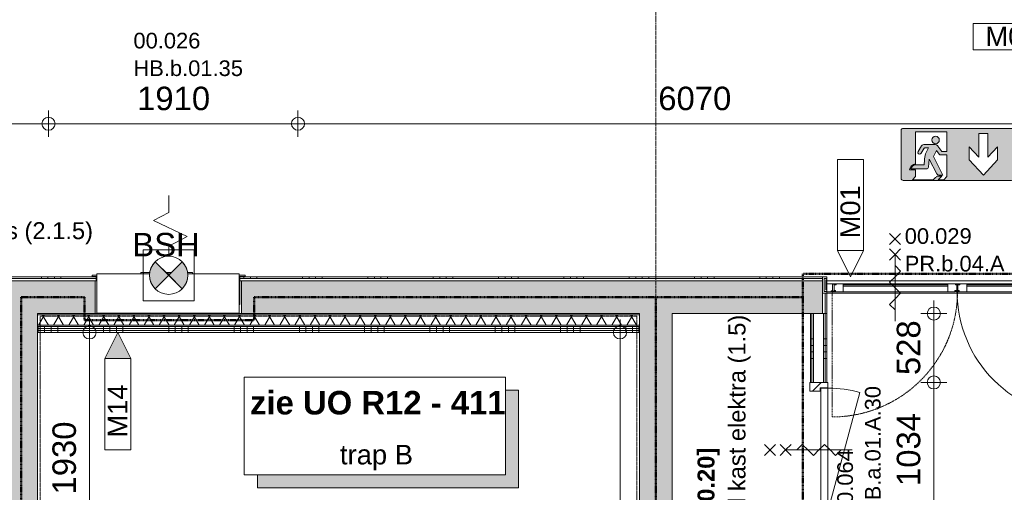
# Model space of a CAD drawing. Header units: millimetres. Extents: x 522 to 75900, y -25803 to 58941.
# Tile 98 of 134: x 35729 to 43267, y 42055 to 45678. Entities that reach past the tile are written whole.
import ezdxf

# ---------------------------------------------------------------- set-up
doc = ezdxf.new("R2010")
doc.units = ezdxf.units.MM
for name, pattern in [('BE_Brand', [10, 5, -2, 1, -2]), ('Dash', [6.35, 3.175, -3.175]), ('Dot', [4.7625, 0, -4.7625]), ('Grid Line', [22.225, 12.7, -3.175, 3.175, -3.175]), ('Overhead', [3.96875, 2.38125, -1.5875])]:
    doc.linetypes.add(name, pattern=pattern)
for name, color, linetype, lineweight in [('00_Algemeen', 7, 'Dot', 9), ('00_Algemeen-100', 7, 'Continuous', 9), ('22_Metselwerk', 7, 'Continuous', 9), ('30_Kozijnen-ramen-deuren', 7, 'Continuous', 9), ('32_Trappen en balustraden', 7, 'Continuous', 9), ('34_Beglazing', 7, 'Continuous', 18), ('42_Dekvloeren en vloersystemen', 7, 'Continuous', 9), ('57_Technische inrichting', 7, 'Continuous', 9)]:
    doc.layers.add(name, color=color, linetype=linetype, lineweight=lineweight)
doc.layers.add('51_Binnenriolering', color=7, linetype='Continuous', lineweight=18, true_color=0x7f7f7f)
doc.styles.add('Arial', font='arial.ttf', dxfattribs={"height": 180})
doc.styles.add('Arial_1', font='arial.ttf', dxfattribs={"height": 130})
doc.styles.add('Arial_3', font='arial.ttf', dxfattribs={"height": 150})
doc.styles.add('Arial_4', font='arial.ttf', dxfattribs={"height": 120})
doc.styles.add('Arial_B', font='arialbd.ttf', dxfattribs={"height": 130})
doc.styles.add('Arial_B_2', font='arialbd.ttf', dxfattribs={"height": 180})
doc.dimstyles.new('1_8mm_continuous_mm_zwart', dxfattribs={"dimscale": 304.8, "dimtxt": 183.646692, "dimasz": 0.328084, "dimexe": 0.328084, "dimexo": 0.0625, "dimgap": 0.164042, "dimtad": 1, "dimdec": 0, "dimzin": 0, "dimdsep": 46, "dimtxsty": 'Arial', "dimblk1": 'DOTBLANK', "dimblk2": 'DOTBLANK', "dimsah": 1, "dimcen": 0.09, "dimdle": 0.328084, "dimazin": 0, "dimtfac": 1, "dimtdec": 4, "dimtix": 1, "dimtmove": 0, "dimatfit": 3, "dimfxl": 0.328084, "dimfxlon": 1, "dimtvp": 1, "dimtolj": 1, "dimtzin": 0, "dimarcsym": 2})
doc.dimstyles.new('1_8mm_continuous_mm_zwart_3', dxfattribs={"dimscale": 304.8, "dimtxt": 183.646692, "dimasz": 0.328084, "dimexe": 0.328084, "dimexo": 0.0625, "dimgap": 0.164042, "dimtad": 1, "dimdec": 0, "dimzin": 0, "dimdsep": 46, "dimtxsty": 'Arial', "dimblk1": 'DOTBLANK', "dimblk2": 'DOTBLANK', "dimsah": 1, "dimcen": 0.09, "dimdle": 0.328084, "dimazin": 0, "dimtfac": 1, "dimtdec": 4, "dimtix": 1, "dimtmove": 0, "dimatfit": 3, "dimfxl": 0.328084, "dimfxlon": 1, "dimtvp": 1, "dimtolj": 1, "dimtzin": 0, "dimarcsym": 2})
pattern_1 = [(180, (41907.5, 42580), (-6e-14, -500), []), (180, (41907.5, 42630), (-6e-14, -500), []), (180, (41907.5, 42680), (-6e-14, -500), []), (180, (41907.5, 42730), (-6e-14, -500), [])]
pattern_2 = [(90, (47675, 43582.5), (-500, 3e-14), []), (90, (47725, 43582.5), (-500, 3e-14), []), (90, (47775, 43582.5), (-500, 3e-14), []), (90, (47825, 43582.5), (-500, 3e-14), [])]
pattern_3 = [(90, (38370, 43280), (-500, -2e-12), []), (90, (38420, 43280), (-500, -2e-12), []), (90, (38470, 43280), (-500, -2e-12), []), (90, (38520, 43280), (-500, -2e-12), [])]

# ---------------------------------------------------------------- blocks, each defined once
blk = doc.blocks.new('FRA_R12_AWT_CON_Betonwerk_R20_rvt-1-100 - Plattegrond - Begane grond')
at = {"layer": '22_Metselwerk', "true_color": 0xc0c0c0}
h = blk.add_hatch(color=9, dxfattribs=at)
h.paths.add_polyline_path([(35615, 33250), (35865, 33250), (35865, 36500), (35615, 36500), (35615, 34770)], flags=0)
h.paths.add_polyline_path([(35706.3, 37535), (35865, 37535), (35865, 43675), (35615, 43675), (35615, 37535)], flags=0)
h = blk.add_hatch(color=9, dxfattribs=at)
h.paths.add_polyline_path([(40725, 43425), (40725, 43675), (37428.4, 43675), (37428.4, 43425), (40475, 43425)], flags=0)
h.paths.add_polyline_path([(35865, 43425), (36308.4, 43425), (36308.4, 43675), (35865, 43675)], flags=0)
for points in [[(40725, 43425), (41875, 43425), (41875, 43675), (40725, 43675)], [(40725, 38705), (40725, 43425), (40475, 43425), (40475, 38705), (40580.3, 38705)]]:
    blk.add_hatch(color=9, dxfattribs=at).paths.add_polyline_path(points, flags=0)
at = {"layer": '22_Metselwerk', "lineweight": 13}
for p, q in [((35865, 43675), (35615, 43675)), ((36308.4, 43675), (35865, 43675)), ((36308.4, 43425), (36308.4, 43675)), ((40725, 43675), (37428.4, 43675)), ((37428.4, 43675), (37428.4, 43425)), ((41875, 43675), (40725, 43675)), ((41875, 43425), (41875, 43675)), ((35865, 37535), (35865, 43425)), ((35865, 43425), (36308.4, 43425)), ((37428.4, 43425), (40475, 43425)), ((40475, 43425), (40475, 38705)), ((40725, 41335), (40725, 43425)), ((40725, 43425), (41875, 43425))]:
    blk.add_line(p, q, dxfattribs=at)
blk = doc.blocks.new('NLRS_59_PF_UN_brandslanghaspelkast_gen - BSH1R - Deur Rechts Draaiend _ Daglijst-8571283-100 - Plattegrond - Begane grond')
at = {"layer": '51_Binnenriolering'}
for p, q in [((-545, 225), (-540, 225)), ((-545, 225), (-545, 10)), ((-585, 10), (-540, 10)), ((-585, 10), (-585, 0)), ((-540, 0), (-585, 0)), ((550, 10), (585, 10)), ((585, 0), (550, 0)), ((585, 0), (585, 10))]:
    blk.add_line(p, q, dxfattribs=at)
blk = doc.blocks.new('FRA-ULC-R12-W-UO_installatie_R20_rvt-1-100 - Plattegrond - Begane grond')
at = {"layer": '00_Algemeen', "linetype": 'Continuous', "lineweight": 5, "true_color": 0x7f7f7f}
for points in [[(36766.6, 43615.1), (36870, 43718.5), (36766.6, 43821.9), (36754, 43807.5), (36743.4, 43791.6), (36735, 43774.4), (36728.8, 43756.3), (36725.1, 43737.6), (36723.8, 43718.5), (36725.1, 43699.4), (36728.8, 43680.7), (36735, 43662.6), (36743.4, 43645.4), (36754, 43629.5), (36764, 43617.9)], [(36973.4, 43615.1), (36986, 43629.5), (36996.6, 43645.4), (37005, 43662.6), (37011.2, 43680.7), (37014.9, 43699.4), (37016.2, 43718.5), (37014.9, 43737.6), (37011.2, 43756.3), (37005, 43774.4), (36996.6, 43791.6), (36986, 43807.5), (36973.4, 43821.9), (36870, 43718.5), (36924.8, 43663.7)]]:
    blk.add_hatch(color=8, dxfattribs=at).paths.add_polyline_path(points, flags=0)
at = {"layer": '00_Algemeen', "color": 8, "linetype": 'Continuous', "lineweight": 18, "true_color": 0x7f7f7f}
for p, q in [((36870, 44200.5), (36870, 44331.2)), ((36752.7, 44138.2), (36870, 44200.5)), ((37011, 44016.2), (36752.7, 44138.2)), ((36870, 43941.2), (37011, 44016.2)), ((37066, 43914.5), (36674, 43914.5)), ((36674, 43914.5), (36674, 43522.5)), ((36870, 43864.7), (36870, 43941.2)), ((37066, 43522.5), (37066, 43914.5)), ((36870, 43718.5), (36766.6, 43821.9)), ((36766.6, 43615.1), (36973.4, 43821.9)), ((36973.4, 43615.1), (36766.6, 43821.9)), ((36973.4, 43821.9), (36870, 43718.5)), ((36766.6, 43615.1), (36870, 43718.5)), ((36870, 43718.5), (36973.4, 43615.1)), ((36674, 43522.5), (37066, 43522.5))]:
    blk.add_line(p, q, dxfattribs=at)
blk.add_circle((36870, 43718.5), 146.2, dxfattribs=at)
for start, end in [(135, 225), (315, 45)]:
    blk.add_arc((36870, 43718.5), 146.2, start, end, dxfattribs=at)
at = {"color": 8, "lineweight": 18, "true_color": 0x7f7f7f, "rotation": 180}
blk.add_blockref('NLRS_59_PF_UN_brandslanghaspelkast_gen - BSH1R - Deur Rechts Draaiend _ Daglijst-8571283-100 - Plattegrond - Begane grond', (36870, 43718.5), dxfattribs=at)
blk = doc.blocks.new('32_PR_b - 04_A_2000x2400_125mm_gl_Qbiq-10334043-100 - Plattegrond - Begane grond')
at = {"layer": '00_Algemeen', "linetype": 'Continuous'}
for p, q in [((-356, 266), (-356, -244)), ((597.7, 266), (597.7, -244)), ((-313.6, 138.3), (-356, 180.7)), ((640.1, 138.3), (597.7, 180.7)), ((-398.4, 53.4), (-356, 95.9)), ((-356, 95.9), (-313.6, 138.3)), ((555.3, 53.4), (597.7, 95.9)), ((597.7, 95.9), (640.1, 138.3)), ((-356, 11), (-398.4, 53.4)), ((-313.6, -31.4), (-356, 11)), ((597.7, 11), (555.3, 53.4)), ((640.1, -31.4), (597.7, 11)), ((-398.4, -116.3), (-356, -73.9)), ((-356, -73.9), (-313.6, -31.4)), ((555.3, -116.3), (597.7, -73.9)), ((597.7, -73.9), (640.1, -31.4)), ((-356, -158.7), (-398.4, -116.3)), ((597.7, -158.7), (555.3, -116.3)), ((-398.4, -201.6), (-356, -244)), ((-313.6, -201.6), (-356, -244)), ((555.3, -201.6), (597.7, -244)), ((640.1, -201.6), (597.7, -244)), ((-356, -244), (-398.4, -286.4)), ((-356, -244), (-313.6, -286.4)), ((597.7, -244), (555.3, -286.4)), ((597.7, -244), (640.1, -286.4)), ((-313.6, -321.6), (-398.4, -406.4)), ((-398.4, -321.6), (-313.6, -406.4)), ((640.1, -321.6), (555.3, -406.4)), ((555.3, -321.6), (640.1, -406.4))]:
    blk.add_line(p, q, dxfattribs=at)
at = {"layer": '30_Kozijnen-ramen-deuren'}
for p, q in [((-844.2, 41), (-879.2, 41)), ((-879.2, 41), (-879.2, -19)), ((-844.2, 33.5), (-844.2, 41)), ((-834.2, 33.5), (-844.2, 33.5)), ((-834.2, -16), (-834.2, 33.5)), ((1085.8, 33.5), (1075.8, 33.5)), ((1075.8, 33.5), (1075.8, -16)), ((1120.8, 41), (1085.8, 41)), ((1085.8, 41), (1085.8, 33.5)), ((1120.8, -19), (1120.8, 41)), ((-879.2, -19), (-814.2, -19)), ((-814.2, -16), (-834.2, -16)), ((-814.2, -19), (-814.2, -16)), ((1075.8, -16), (1055.8, -16)), ((1055.8, -16), (1055.8, -19)), ((1055.8, -19), (1120.8, -19))]:
    blk.add_line(p, q, dxfattribs=at)
blk = doc.blocks.new('32_HB_a - 01_A_30_1034x2400_125mm-9730062-100 - Plattegrond - Begane grond')
at = {"layer": '00_Algemeen', "linetype": 'Continuous', "true_color": 0xc0c0c0}
h = blk.add_hatch(dxfattribs=at)
h.set_pattern_fill('FP_106', color=9, style=0, pattern_type=2)
h.set_pattern_definition([(135, (42379.85, -41856.5), (-70.71068, -70.71068), [])])
h.paths.add_polyline_path([(516.8, 61), (474.8, 61), (474.8, 1), (449.8, 1), (449.8, -78), (516.8, -78)], flags=0)
h.paths.add_polyline_path([(-450.2, 1), (-475.2, 1), (-475.2, 61), (-517.2, 61), (-517.2, -78), (-450.2, -78)], flags=0)
at = {"layer": '00_Algemeen', "linetype": 'Continuous'}
for p, q in [((-0.2, 246.5), (-0.2, -263.5)), ((42.3, 118.8), (-0.2, 161.2)), ((-42.6, 33.9), (-0.2, 76.4)), ((-0.2, 76.4), (42.3, 118.8)), ((-0.2, -8.5), (-42.6, 33.9)), ((42.3, -50.9), (-0.2, -8.5)), ((-0.2, -93.4), (42.3, -50.9)), ((-42.6, -135.8), (-0.2, -93.4)), ((-0.2, -178.2), (-42.6, -135.8)), ((-42.6, -221.1), (-0.2, -263.5)), ((42.3, -221.1), (-0.2, -263.5)), ((-0.2, -263.5), (-42.6, -305.9)), ((-0.2, -263.5), (42.3, -305.9)), ((42.3, -341.1), (-42.6, -425.9)), ((-42.6, -341.1), (42.3, -425.9))]:
    blk.add_line(p, q, dxfattribs=at)
at = {"layer": '30_Kozijnen-ramen-deuren'}
for p, q in [((-517.2, 61), (-517.2, -78)), ((-475.2, 61), (-517.2, 61)), ((-475.2, 1), (-475.2, 61)), ((-450.2, 1), (-475.2, 1)), ((-450.2, -78), (-450.2, 1)), ((474.8, 1), (449.8, 1)), ((449.8, 1), (449.8, -78)), ((516.8, 61), (474.8, 61)), ((474.8, 61), (474.8, 1)), ((516.8, -78), (516.8, 61)), ((-517.2, -78), (-450.2, -78)), ((449.8, -78), (516.8, -78))]:
    blk.add_line(p, q, dxfattribs=at)
blk = doc.blocks.new('32_DO_deurblad_HT_vlak - standaard-8611241-100 - Plattegrond - Begane grond')
at = {"layer": '30_Kozijnen-ramen-deuren', "lineweight": 18}
for p, q in [((-407.3, 0), (-407.3, 55)), ((-407.3, 55), (538.7, 55)), ((538.7, 0), (-407.3, 0)), ((538.7, 55), (538.7, 0))]:
    blk.add_line(p, q, dxfattribs=at)
at = {"layer": '30_Kozijnen-ramen-deuren'}
for p, q in [((506.5, -244.8), (-407.3, 0)), ((519, 0), (523, 0))]:
    blk.add_line(p, q, dxfattribs=at)
at = {"layer": '30_Kozijnen-ramen-deuren', "linetype": 'Dash'}
blk.add_line((519, 55), (523, 55), dxfattribs=at)
at = {"layer": '30_Kozijnen-ramen-deuren'}
blk.add_arc((-407.3, 0), 946, 345, 0, dxfattribs=at)
blk = doc.blocks.new('FHR - FHR-V1-100 - Plattegrond - Begane grond')
at = {"layer": '57_Technische inrichting'}
for p, q in [((-545, 21), (545, 21)), ((-545, 21), (-545, -280)), ((545, -280), (545, 21)), ((-150.8, -280), (-545, -280)), ((-188, -280), (-188, -290)), ((-149.8, -290), (-188, -290)), ((2.1, -290), (-25, -290)), ((5, -280), (-15, -280)), ((2.1, -280), (2.1, -290)), ((15, -290), (2.1, -290)), ((188.7, -290), (139.8, -290)), ((545, -280), (140.8, -280)), ((188.7, -280), (188.7, -290)), ((207.6, -290), (188.7, -290)), ((207.6, -280), (207.6, -290))]:
    blk.add_line(p, q, dxfattribs=at)
blk = doc.blocks.new('32_d_Binnendeur_PR_Beglaasd - D4-8611577-100 - Plattegrond - Begane grond')
at = {"layer": '30_Kozijnen-ramen-deuren'}
for p, q in [((1036.5, 997.4), (1036.5, 37.4)), ((1121.5, 37.4), (1036.5, 37.4)), ((1036.5, 37.4), (1036.5, 34.4)), ((1036.5, 34.4), (1061.5, 34.4)), ((1061.5, 29.4), (1051.5, 29.4)), ((1051.5, 29.4), (1051.5, -14.6)), ((1061.5, 34.4), (1061.5, 29.4)), ((1921.5, 37.4), (1121.5, 37.4)), ((1121.5, -22.6), (1121.5, 37.4)), ((1921.5, 37.4), (1121.5, 37.4)), ((2006.5, 37.4), (1921.5, 37.4)), ((1921.5, 37.4), (1921.5, -22.6)), ((1981.5, 29.4), (1981.5, 34.4)), ((1981.5, 34.4), (2006.5, 34.4)), ((1991.5, 29.4), (1981.5, 29.4)), ((1983.8, 37.4), (1992, 37.4)), ((1991.5, -14.6), (1991.5, 29.4)), ((2006.5, 34.4), (2006.5, 37.4)), ((1051.5, -14.6), (1066.5, -14.6)), ((1066.5, -14.6), (1066.5, -22.6)), ((1066.5, -22.6), (1121.5, -22.6)), ((1121.5, -22.6), (1921.5, -22.6)), ((1921.5, -22.6), (1976.5, -22.6)), ((1976.5, -22.6), (1976.5, -14.6)), ((1976.5, -14.6), (1991.5, -14.6))]:
    blk.add_line(p, q, dxfattribs=at)
at = {"layer": '30_Kozijnen-ramen-deuren', "linetype": 'Dash'}
for p, q in [((1066.5, -22.6), (1061.5, -22.6)), ((1921.5, -22.6), (1128.2, -22.6)), ((1959.5, -22.6), (1967.5, -22.6)), ((1976.5, -22.6), (1981.5, -22.6)), ((1981.5, -22.6), (1976.5, -22.6))]:
    blk.add_line(p, q, dxfattribs=at)
at = {"layer": '30_Kozijnen-ramen-deuren'}
blk.add_arc((1036.5, 37.4), 960, 360, 90, dxfattribs=at)
at = {"layer": '34_Beglazing', "lineweight": 9}
for p, q in [((1921.5, -4.6), (1121.5, -4.6)), ((1121.5, -4.6), (1121.5, -14.6)), ((1121.5, -14.6), (1921.5, -14.6)), ((1921.5, -14.6), (1921.5, -4.6))]:
    blk.add_line(p, q, dxfattribs=at)
blk = doc.blocks.new('32_d_Binnendeur_PR_Beglaasd_Contra - D4_Passief-9959567-100 - Plattegrond - Begane grond')
at = {"layer": '30_Kozijnen-ramen-deuren'}
for p, q in [((1051.5, 14.6), (1066.5, 14.6)), ((1051.5, -29.4), (1051.5, 14.6)), ((1066.5, 22.6), (1121.5, 22.6)), ((1066.5, 14.6), (1066.5, 22.6)), ((1121.5, 22.6), (1121.5, -37.4)), ((1121.5, 22.6), (1921.5, 22.6)), ((1921.5, 22.6), (2006.5, 22.6)), ((1921.5, -37.4), (1921.5, 22.6)), ((1981.5, 19.6), (1981.5, 14.6)), ((2006.5, 19.6), (1981.5, 19.6)), ((1981.5, 14.6), (1991.5, 14.6)), ((1991.5, 14.6), (1991.5, -29.4)), ((2006.5, 22.6), (2006.5, 19.6)), ((1036.5, -34.4), (1061.5, -34.4)), ((1036.5, -37.4), (1036.5, -34.4)), ((1121.5, -37.4), (1036.5, -37.4)), ((1061.5, -29.4), (1051.5, -29.4)), ((1061.5, -34.4), (1061.5, -29.4)), ((1921.5, -37.4), (1121.5, -37.4)), ((1921.5, -37.4), (1121.5, -37.4)), ((1976.5, -37.4), (1921.5, -37.4)), ((1954.5, -37.4), (1962.5, -37.4)), ((1976.5, -29.4), (1976.5, -37.4)), ((1991.5, -29.4), (1976.5, -29.4))]:
    blk.add_line(p, q, dxfattribs=at)
at = {"layer": '30_Kozijnen-ramen-deuren', "linetype": 'Dash'}
for p, q in [((1921.5, 22.6), (1134.6, 22.6)), ((1983.9, 22.6), (1992.1, 22.6)), ((1036.5, -997.4), (1036.5, -37.4))]:
    blk.add_line(p, q, dxfattribs=at)
blk.add_arc((1036.5, -37.4), 960, 270, 0, dxfattribs=at)
at = {"layer": '34_Beglazing', "lineweight": 9}
for p, q in [((1121.5, 4.6), (1121.5, 14.6)), ((1121.5, 14.6), (1921.5, 14.6)), ((1921.5, 4.6), (1121.5, 4.6)), ((1921.5, 14.6), (1921.5, 4.6))]:
    blk.add_line(p, q, dxfattribs=at)
blk = doc.blocks.new('65_DI_noodarmatuur nooduitgang_NEN1413 - Type 1-7581340-100 - Plattegrond - Begane grond')
at = {"layer": '00_Algemeen', "linetype": 'Continuous', "true_color": 0x00843d}
h = blk.add_hatch(color=116, dxfattribs=at)
h.paths.add_polyline_path([(413.7, -199.6), (421.9, -197.5), (425.2, -194.9), (429.4, -187.6), (430, -183.4), (429.4, 187.6), (425.2, 194.9), (418, 199.1), (413.7, 199.6), (-418, 199.1), (-425.2, 194.9), (-429.4, 187.6), (-430, 183.4), (-429.4, -187.6), (-425.2, -194.9), (-418, -199.1), (-413.8, -199.6), (109.8, -199.6)], flags=0)
h.paths.add_polyline_path([(-296.4, -194.5), (-344.1, -194.5), (-319.8, -170.2), (-319.8, -118.4), (-365.9, -118.8), (-355.3, -94.7), (-350.5, -87.6), (-344, -81.7), (-336.4, -77.3), (-328.1, -74.6), (-319.3, -73.7), (-319.3, 173.4), (-79.3, 173.4), (-79.3, 22.8), (-117.5, 22.8), (-152.4, 67.2), (-159.4, 72.2), (-167.9, 75.1), (-177, 75.9), (-256, 75.2), (-267.8, 71.4), (-274.1, 65.4), (-301.2, 18.3), (-300.8, 11.5), (-297.1, 5.7), (-291.1, 2.4), (-284.2, 2.4), (-281, 3.7), (-275.9, 8.7), (-250.7, 49.1), (-249.7, 49.5), (-220.3, 49.5), (-243.2, 4.3), (-249.7, -20.7), (-251, -46.4), (-254.5, -77.1), (-257.2, -78.8), (-317.5, -79.5), (-331.2, -82.5), (-337.5, -85.5), (-343.1, -89.6), (-348, -95.9), (-351.6, -103.1), (-353.8, -110.8), (-233.6, -110.2), (-226.8, -106.8), (-224.1, -104), (-220.9, -97), (-215, -35.4), (-155.8, -149.7), (-150.1, -155.7), (-142.3, -158.5), (-112, -158.5), (-181.5, -16.9), (-160, 29.8), (-135.1, -1.3), (-127.8, -4.3), (-79.3, -4.3), (-79.3, -170.2), (-103.5, -194.4), (-147.4, -194.4), (-117.8, -165.9), (-148.6, -165.9), (-158.2, -170.3), (-168.9, -179.2), (-184.6, -194.5)], flags=0)
h.paths.add_polyline_path([(199.9, -159.3), (91.1, -41.3), (91.1, 58.7), (165.1, -21), (165.1, 159.3), (234.7, 159.3), (234.7, -21), (308.2, 58.7), (308.2, -41.3)], flags=0)
h.paths.add_polyline_path([(-166.4, 82.2), (-159, 83.2), (-152.1, 86), (-146.2, 90.6), (-141.7, 96.5), (-138.8, 103.4), (-137.9, 110.7), (-138.8, 118.1), (-141.7, 125), (-146.2, 130.9), (-152.1, 135.4), (-159, 138.3), (-166.4, 139.3), (-173.8, 138.3), (-180.7, 135.4), (-186.6, 130.9), (-191.1, 125), (-193.9, 118.1), (-194.9, 110.7), (-193.9, 103.4), (-191.1, 96.5), (-186.6, 90.6), (-180.7, 86), (-173.8, 83.2)], flags=0)
at = {"layer": '00_Algemeen', "color": 116, "linetype": 'Continuous', "true_color": 0x00843d}
for p, q in [((-430, 183.4), (-430, -183.4)), ((413.7, 199.6), (-413.8, 199.6)), ((-319.3, 173.4), (-79.3, 173.4)), ((-319.3, -73.7), (-319.3, 173.4)), ((-79.3, 173.4), (-79.3, 22.8)), ((165.1, 159.3), (234.7, 159.3)), ((165.1, -21), (165.1, 159.3)), ((234.7, 159.3), (234.7, -21)), ((430, -183.4), (430, 183.4)), ((-177, 75.9), (-248, 75.9)), ((-274.1, 65.4), (-300.2, 21.6)), ((-275.9, 8.7), (-253.2, 46.8)), ((-249.7, 49.5), (-220.3, 49.5)), ((-220.3, 49.5), (-243.2, 4.3)), ((-181.5, -16.9), (-160, 29.8)), ((-160, 29.8), (-138, 1.5)), ((-117.5, 22.8), (-148.3, 62.7)), ((-79.3, 22.8), (-117.5, 22.8)), ((91.1, -41.3), (91.1, 58.7)), ((91.1, 58.7), (165.1, -21)), ((234.7, -21), (308.2, 58.7)), ((308.2, 58.7), (308.2, -41.3)), ((-251, -46.4), (-253.7, -74.1)), ((-220.9, -97), (-215, -35.4)), ((-215, -35.4), (-155.8, -149.7)), ((-112, -158.5), (-181.5, -16.9)), ((-127.8, -4.3), (-79.3, -4.3)), ((-79.3, -4.3), (-79.3, -170.2)), ((199.9, -159.3), (91.1, -41.3)), ((308.2, -41.3), (199.9, -159.3)), ((-319.8, -118.4), (-365.9, -118.8)), ((-353.8, -110.8), (-237.4, -110.8)), ((-319.8, -170.2), (-319.8, -118.4)), ((-257.2, -78.8), (-310.4, -78.8)), ((-413.8, -199.6), (413.7, -199.6)), ((-344.1, -194.5), (-319.8, -170.2)), ((-184.6, -194.5), (-344.1, -194.5)), ((-166.4, -176.9), (-184.6, -194.5)), ((-117.8, -165.9), (-148.6, -165.9)), ((-147.4, -194.4), (-117.8, -165.9)), ((-103.5, -194.4), (-147.4, -194.4)), ((-142.3, -158.5), (-112, -158.5)), ((-79.3, -170.2), (-103.5, -194.4))]:
    blk.add_line(p, q, dxfattribs=at)
for centre, radius, start, end in [((-413.8, 183.4), 16.2, 90, 180), ((413.7, 183.4), 16.3, 360, 90), ((-247.5, 22.5), 53.4, 90.54279, 107.82146), ((-166.4, 110.7), 28.5, 360, 180), ((-166.4, 110.7), 28.5, 180, 360), ((-175.5, 39.2), 36.7, 63.92536, 92.24169), ((-287.7, 15.7), 13.8, 154.94911, 298.82466), ((-287.4, 15.3), 13.3, 298.52756, 330.15853), ((-257.1, 53.9), 20.5, 109.00282, 145.8257), ((-248.4, 44.1), 5.56, 103.53697, 150.59336), ((-126.4, -39.8), 124.8, 159.30685, 183.029), ((-168, 52.6), 21.4, 42.9932, 66.17676), ((-188.8, 30), 52.1, 38.97107, 45.57794), ((-125.4, 11.8), 16.3, 219.06191, 261.45609), ((-319.4, -115.4), 41.7, 89.97129, 138.23448), ((-258, -74.6), 4.31, 280.47197, 6.14884), ((-193.9, -182.5), 183.4, 154.15805, 159.6724), ((-306.3, -122.8), 56.5, 141.45007, 158.99214), ((-311.4, -118.9), 43.1, 137.23828, 169.18248), ((-317.5, -119.2), 39.2, 100.41792, 130.84863), ((-306.1, -165), 86.3, 92.82452, 102.33312), ((-237.8, -93.5), 17.3, 271.34473, 348.41753), ((-140, -140.2), 18.4, 210.84801, 262.92901), ((-413.8, -183.4), 16.2, 180, 270), ((-134.7, -208.4), 44.7, 108.13095, 135.2832), ((413.7, -183.4), 16.2, 270, 0)]:
    blk.add_arc(centre, radius, start, end, dxfattribs=at)
blk = doc.blocks.new('DIMBLOCK31-100 - Plattegrond - Begane grond')
at = {"layer": '00_Algemeen-100', "transparency": 16777216}
for p, q in [((40325.2, 43380), (40325.2, 38730)), ((40425.2, 43280), (40225.2, 43280)), ((40325.2, 43280), (40425.2, 43280)), ((40425.2, 38830), (40225.2, 38830)), ((40325.2, 38830), (40425.2, 38830))]:
    blk.add_line(p, q, dxfattribs=at)
for centre in [(40325.2, 43280), (40325.2, 38830)]:
    blk.add_circle(centre, 50, dxfattribs=at)
at = {"layer": '00_Algemeen-100', "color": 0, "transparency": 16777216, "insert": (40041.5, 40778.1), "char_height": 180, "width": 664.518, "attachment_point": 1, "rotation": 90, "line_spacing_factor": 0.941778, "style": 'Arial'}
blk.add_mtext('4450', dxfattribs=at)
blk = doc.blocks.new('_DotBlank')
at = {"color": 0, "linetype": 'ByBlock', "lineweight": -2}
blk.add_line((-0.5, 0), (-1, 0), dxfattribs=at)
blk.add_circle((0, 0), 0.5, dxfattribs=at)
blk = doc.blocks.new('DIMBLOCK35-100 - Plattegrond - Begane grond')
at = {"layer": '00_Algemeen-100', "transparency": 16777216}
for p, q in [((36263.8, 43380), (36263.8, 41350)), ((36363.8, 43280), (36163.8, 43280)), ((36263.8, 43280), (36363.8, 43280)), ((36363.8, 41350), (36163.8, 41350)), ((36263.8, 41350), (36363.8, 41350))]:
    blk.add_line(p, q, dxfattribs=at)
for centre in [(36263.8, 43280), (36263.8, 41350)]:
    blk.add_circle(centre, 50, dxfattribs=at)
at = {"layer": '00_Algemeen-100', "color": 0, "transparency": 16777216, "insert": (35980.1, 42038.1), "char_height": 180, "width": 664.518, "attachment_point": 1, "rotation": 90, "line_spacing_factor": 0.941778, "style": 'Arial'}
blk.add_mtext('1930', dxfattribs=at)
blk = doc.blocks.new('00_TAG-WA_wall tag_BAR - Type Mark_7x2_overhead-7496951-100 - Plattegrond - Begane grond')
at = {"layer": '00_Algemeen', "linetype": 'Continuous'}
for p, q in [((-1, 7), (-1, 0)), ((1, 7), (-1, 7)), ((1, 0), (1, 7)), ((1, 0), (-1, 0)), ((-1, 0), (0, -2)), ((-1, 0), (1, 0)), ((0, -2), (1, 0))]:
    blk.add_line(p, q, dxfattribs=at)
blk = doc.blocks.new('00_TAG-WA_wall tag_BAR - Type Mark_7x2_rotate-7455555-100 - Plattegrond - Begane grond')
at = {"layer": '00_Algemeen', "linetype": 'Continuous'}
blk.add_hatch(color=256, dxfattribs=at).paths.add_polyline_path([(0, 9), (1, 7), (-1, 7)], flags=0)
for p, q in [((0, 9), (-1, 7)), ((1, 7), (0, 9)), ((-1, 7), (1, 7)), ((-1, 7), (-1, 0)), ((1, 7), (-1, 7)), ((1, 0), (1, 7)), ((-1, 0), (1, 0))]:
    blk.add_line(p, q, dxfattribs=at)
blk = doc.blocks.new('View Reference - small label-10801632-100 - Plattegrond - Begane grond')
at = {"layer": '00_Algemeen', "linetype": 'Continuous'}
blk.add_hatch(color=256, dxfattribs=at).paths.add_polyline_path([(10.024, -4.057), (10.024, 2.443), (11.024, 2.443), (11.024, -5.057), (-8.976, -5.057), (-8.976, -4.057)], flags=0)
for p, q in [((10.024, 3.443), (-9.976, 3.443)), ((-9.976, 3.443), (-9.976, -4.057)), ((10.024, -4.057), (10.024, 3.443)), ((11.024, 2.443), (10.024, 2.443)), ((10.024, 2.443), (10.024, -4.057)), ((11.024, -5.057), (11.024, 2.443)), ((-9.976, -4.057), (10.024, -4.057)), ((10.024, -4.057), (-8.976, -4.057)), ((-8.976, -4.057), (-8.976, -5.057)), ((-8.976, -5.057), (11.024, -5.057))]:
    blk.add_line(p, q, dxfattribs=at)
blk = doc.blocks.new('DIMBLOCK348-100 - Plattegrond - Begane grond')
at = {"layer": '00_Algemeen-100', "transparency": 16777216}
for p, q in [((42627.6, 42897), (42827.6, 42897)), ((42727.6, 42897), (42627.6, 42897)), ((42727.6, 41863), (42727.6, 42897)), ((42627.6, 41863), (42827.6, 41863)), ((42727.6, 41863), (42627.6, 41863))]:
    blk.add_line(p, q, dxfattribs=at)
for centre in [(42727.6, 42897), (42727.6, 41863)]:
    blk.add_circle(centre, 50, dxfattribs=at)
at = {"layer": '00_Algemeen-100', "color": 0, "transparency": 16777216, "insert": (42443.9, 42103.1), "char_height": 180, "width": 664.518, "attachment_point": 1, "rotation": 90, "line_spacing_factor": 0.941778, "style": 'Arial'}
blk.add_mtext('1034', dxfattribs=at)
blk = doc.blocks.new('DIMBLOCK349-100 - Plattegrond - Begane grond')
at = {"layer": '00_Algemeen-100', "transparency": 16777216}
for p, q in [((42727.6, 42897), (42727.6, 43525)), ((42627.6, 43425), (42827.6, 43425)), ((42727.6, 43425), (42627.6, 43425)), ((42627.6, 42897), (42827.6, 42897)), ((42727.6, 42897), (42627.6, 42897))]:
    blk.add_line(p, q, dxfattribs=at)
for centre in [(42727.6, 43425), (42727.6, 42897)]:
    blk.add_circle(centre, 50, dxfattribs=at)
at = {"layer": '00_Algemeen-100', "color": 0, "transparency": 16777216, "insert": (42443.9, 42953.3), "char_height": 180, "width": 498.389, "attachment_point": 1, "rotation": 90, "line_spacing_factor": 0.941778, "style": 'Arial'}
blk.add_mtext('528', dxfattribs=at)
blk = doc.blocks.new('DIMBLOCK363-100 - Plattegrond - Begane grond')
at = {"layer": '00_Algemeen-100', "transparency": 16777216}
for p, q in [((29784, 44980.5), (29784, 44780.5)), ((29784, 44880.5), (29784, 44980.5)), ((35950, 44980.5), (35950, 44780.5)), ((35950, 44880.5), (35950, 44980.5)), ((29784, 44880.5), (35950, 44880.5))]:
    blk.add_line(p, q, dxfattribs=at)
for centre in [(29784, 44880.5), (35950, 44880.5)]:
    blk.add_circle(centre, 50, dxfattribs=at)
at = {"layer": '00_Algemeen-100', "color": 0, "transparency": 16777216, "insert": (32590.1, 45164.2), "char_height": 180, "width": 664.518, "attachment_point": 1, "line_spacing_factor": 0.941778, "style": 'Arial'}
blk.add_mtext('6166', dxfattribs=at)
blk = doc.blocks.new('DIMBLOCK364-100 - Plattegrond - Begane grond')
at = {"layer": '00_Algemeen-100', "transparency": 16777216}
for p, q in [((35950, 44980.5), (35950, 44780.5)), ((35950, 44880.5), (35950, 44980.5)), ((37860, 44980.5), (37860, 44780.5)), ((37860, 44880.5), (37860, 44980.5)), ((35950, 44880.5), (37860, 44880.5))]:
    blk.add_line(p, q, dxfattribs=at)
for centre in [(35950, 44880.5), (37860, 44880.5)]:
    blk.add_circle(centre, 50, dxfattribs=at)
at = {"layer": '00_Algemeen-100', "color": 0, "transparency": 16777216, "insert": (36628.1, 45164.2), "char_height": 180, "width": 664.518, "attachment_point": 1, "line_spacing_factor": 0.941778, "style": 'Arial'}
blk.add_mtext('1910', dxfattribs=at)
blk = doc.blocks.new('DIMBLOCK365-100 - Plattegrond - Begane grond')
at = {"layer": '00_Algemeen-100', "transparency": 16777216}
for p, q in [((37860, 44980.5), (37860, 44780.5)), ((37860, 44880.5), (37860, 44980.5)), ((43930, 44980.5), (43930, 44780.5)), ((43930, 44880.5), (43930, 44980.5)), ((37860, 44880.5), (44030, 44880.5))]:
    blk.add_line(p, q, dxfattribs=at)
for centre in [(37860, 44880.5), (43930, 44880.5)]:
    blk.add_circle(centre, 50, dxfattribs=at)
at = {"layer": '00_Algemeen-100', "color": 0, "transparency": 16777216, "insert": (40618.1, 45164.2), "char_height": 180, "width": 664.518, "attachment_point": 1, "line_spacing_factor": 0.941778, "style": 'Arial'}
blk.add_mtext('6070', dxfattribs=at)

msp = doc.modelspace()

# ---------------------------------------------------------------- hatches: boundary and pattern name
at = {"layer": '22_Metselwerk', "true_color": 0x808080}
h = msp.add_hatch(dxfattribs=at)
h.set_pattern_fill('FP_307', color=8, angle=-90, style=0, pattern_type=2)
h.set_pattern_definition([(270, (38545, 43707.5), (500, 2e-12), []), (270, (38495, 43707.5), (500, 2e-12), []), (270, (38445, 43707.5), (500, 2e-12), []), (270, (38395, 43707.5), (500, 2e-12), [])])
h.paths.add_polyline_path([(38143.3, 43695), (41875, 43695), (41875, 43707.5), (37415, 43707.5), (37415, 43695)], flags=0)
h.paths.add_polyline_path([(36315, 43695), (36315, 43707.5), (35615, 43707.5), (35615, 43695), (35706.3, 43695)], flags=0)
h = msp.add_hatch(dxfattribs=at)
h.set_pattern_fill('FP_41', color=8, angle=-90, style=0, pattern_type=2)
h.set_pattern_definition(pattern_2)
h.paths.add_polyline_path([(52765.4, 43695), (53075, 43695), (53075, 43707.5), (43907.5, 43707.5), (43907.5, 43695), (51140.7, 43695)], flags=0)
h.paths.add_polyline_path([(41875, 43695), (41907.5, 43695), (41907.5, 43707.5), (41875, 43707.5)], flags=0)
h = msp.add_hatch(dxfattribs=at)
h.set_pattern_fill('FP_41', color=8, angle=-90, style=0, pattern_type=2)
h.set_pattern_definition(pattern_2)
h.paths.add_polyline_path([(52765.4, 43582.5), (53075, 43582.5), (53075, 43595), (43907.5, 43595), (43907.5, 43582.5), (51140.7, 43582.5)], flags=0)
h.paths.add_polyline_path([(41875, 43582.5), (41907.5, 43582.5), (41907.5, 43595), (41887.5, 43595), (41887.5, 43695), (41875, 43695), (41875, 43595)], flags=0)
h = msp.add_hatch(dxfattribs=at)
h.set_pattern_fill('FP_41', color=8, angle=-90, style=0, pattern_type=2)
h.set_pattern_definition(pattern_2)
h.paths.add_polyline_path([(52765.4, 43682.5), (53075, 43682.5), (53075, 43695), (43907.5, 43695), (43907.5, 43682.5), (51140.7, 43682.5)], flags=0)
h.paths.add_polyline_path([(41900, 43682.5), (41907.5, 43682.5), (41907.5, 43695), (41887.5, 43695), (41887.5, 43682.5)], flags=0)
h = msp.add_hatch(dxfattribs=at)
h.set_pattern_fill('FP_41', color=8, angle=-90, style=0, pattern_type=2)
h.set_pattern_definition(pattern_2)
h.paths.add_polyline_path([(52765.4, 43595), (53075, 43595), (53075, 43607.5), (43907.5, 43607.5), (43907.5, 43595), (51140.7, 43595)], flags=0)
h.paths.add_polyline_path([(41887.5, 43595), (41907.5, 43595), (41907.5, 43607.5), (41900, 43607.5), (41900, 43682.5), (41887.5, 43682.5), (41887.5, 43607.5)], flags=0)
h = msp.add_hatch(dxfattribs=at)
h.set_pattern_fill('FP_40', color=8, angle=270, style=0, pattern_type=2)
h.set_pattern_definition(pattern_1)
h.paths.add_polyline_path([(41795, 41335), (41795, 41863), (41782.5, 41863), (41782.5, 41335)], flags=0)
h.paths.add_polyline_path([(41782.5, 42897), (41795, 42897), (41795, 43425), (41782.5, 43425)], flags=0)
h = msp.add_hatch(dxfattribs=at)
h.set_pattern_fill('FP_40', color=8, angle=270, style=0, pattern_type=2)
h.set_pattern_definition(pattern_1)
h.paths.add_polyline_path([(41795, 41335), (41807.5, 41335), (41807.5, 41863), (41795, 41863)], flags=0)
h.paths.add_polyline_path([(41795, 42897), (41807.5, 42897), (41807.5, 43425), (41795, 43425)], flags=0)
h = msp.add_hatch(dxfattribs=at)
h.set_pattern_fill('FP_40', color=8, angle=270, style=0, pattern_type=2)
h.set_pattern_definition(pattern_1)
h.paths.add_polyline_path([(41895, 41335), (41895, 41863), (41882.5, 41863), (41882.5, 41335)], flags=0)
h.paths.add_polyline_path([(41882.5, 42897), (41895, 42897), (41895, 43425), (41882.5, 43425)], flags=0)
h = msp.add_hatch(dxfattribs=at)
h.set_pattern_fill('FP_40', color=8, angle=270, style=0, pattern_type=2)
h.set_pattern_definition(pattern_1)
h.paths.add_polyline_path([(41907.5, 41335), (41907.5, 41863), (41895, 41863), (41895, 41335)], flags=0)
h.paths.add_polyline_path([(41895, 42897), (41907.5, 42897), (41907.5, 43425), (41895, 43425)], flags=0)
at = {"layer": '22_Metselwerk'}
h = msp.add_hatch(dxfattribs=at)
h.set_pattern_fill('FP_2', color=256, angle=240, style=0, pattern_type=2)
h.set_pattern_definition([(60, (0, 0), (-86.60254, 50), []), (120, (0, 0), (-86.60254, -50), [])])
h.paths.add_polyline_path([(39768, 43335), (40475, 43335), (40475, 43415), (35865, 43415), (35865, 43335), (38143.3, 43335)], flags=0)
at = {"layer": '22_Metselwerk', "true_color": 0x808080}
h = msp.add_hatch(dxfattribs=at)
h.set_pattern_fill('FP_180', color=8, angle=-90, style=0, pattern_type=2)
h.set_pattern_definition(pattern_3)
h.paths.add_polyline_path([(40475, 43310), (40475, 43325), (35865, 43325), (35865, 43310), (39768, 43310)], flags=0)
h = msp.add_hatch(dxfattribs=at)
h.set_pattern_fill('FP_180', color=8, angle=-90, style=0, pattern_type=2)
h.set_pattern_definition(pattern_3)
h.paths.add_polyline_path([(40475, 43295), (40475, 43310), (35865, 43310), (35865, 43295), (39768, 43295)], flags=0)
h = msp.add_hatch(dxfattribs=at)
h.set_pattern_fill('FP_180', color=8, angle=-90, style=0, pattern_type=2)
h.set_pattern_definition(pattern_3)
h.paths.add_polyline_path([(40475, 43280), (40475, 43295), (35865, 43295), (35865, 43280), (39768, 43280)], flags=0)

# ---------------------------------------------------------------- linework, layer by layer
at = {"layer": '00_Algemeen', "color": 16, "linetype": 'Grid Line', "true_color": 0x800000}
msp.add_line((40600, 4084), (40600, 58341), dxfattribs=at)
at = {"layer": '00_Algemeen', "color": 82, "linetype": 'BE_Brand', "lineweight": 50, "true_color": 0x46cc0d}
for p, q in [((41875, 43729), (41725, 43729)), ((41725, 43729), (41725, 38830)), ((41875, 43729), (53075, 43729)), ((35740, 43550), (35740, 41884.3)), ((36225, 43550), (35740, 43550)), ((36225, 43550), (36225, 43375)), ((40600, 43550), (37525, 43550)), ((37525, 43375), (37525, 43550)), ((40600, 38830), (40600, 43550)), ((40600, 43550), (41725, 43550)), ((36225, 43375), (37525, 43375))]:
    msp.add_line(p, q, dxfattribs=at)
at = {"layer": '22_Metselwerk'}
for p, q in [((36320, 43707.5), (35615, 43707.5)), ((35615, 43695), (36315, 43695)), ((35615, 43675), (36320, 43675)), ((36315, 43675), (36315, 43707.5)), ((41907.5, 43707.5), (37415, 43707.5)), ((37415, 43695), (41875, 43695)), ((37415, 43675), (41875, 43675)), ((41875, 43425), (41875, 43707.5)), ((41887.5, 43695), (41907.5, 43695)), ((41887.5, 43695), (41887.5, 43595)), ((41900, 43682.5), (41900, 43607.5)), ((41900, 43682.5), (41907.5, 43682.5)), ((41907.5, 43582.5), (41907.5, 43707.5)), ((41907.5, 43582.5), (41875, 43582.5)), ((41887.5, 43595), (41907.5, 43595)), ((41895, 43582.5), (41895, 42897)), ((41900, 43607.5), (41907.5, 43607.5)), ((41907.5, 42897), (41907.5, 43582.5)), ((40475, 43425), (35865, 43425)), ((35865, 43425), (35865, 43280)), ((40475, 43280), (40475, 43425)), ((41782.5, 43425), (41782.5, 42897)), ((41782.5, 43425), (41907.5, 43425)), ((41795, 43425), (41795, 42897)), ((41807.5, 43425), (41807.5, 42897)), ((41882.5, 43425), (41882.5, 42897)), ((40475, 43415), (35865, 43415)), ((40475, 43335), (35865, 43335)), ((40475, 43325), (35865, 43325)), ((40475, 43310), (35865, 43310)), ((40475, 43295), (35865, 43295)), ((35865, 43280), (40475, 43280)), ((41782.5, 42897), (41907.5, 42897))]:
    msp.add_line(p, q, dxfattribs=at)
at = {"layer": '32_Trappen en balustraden', "linetype": 'Overhead'}
for p, q in [((35885, 43405), (35885, 41435)), ((40455, 43405), (35885, 43405)), ((40455, 41435), (40455, 43405))]:
    msp.add_line(p, q, dxfattribs=at)
at = {"layer": '42_Dekvloeren en vloersystemen', "color": 7, "true_color": 0xffffff}
for p, q in [((41907.5, 43675), (41907.5, 43675)), ((43907.5, 43675), (41907.5, 43675)), ((41907.5, 43653), (43907.5, 43653)), ((43907.5, 43582.5), (41907.5, 43582.5)), ((41907.5, 42855), (41907.5, 42853))]:
    msp.add_line(p, q, dxfattribs=at)

# ---------------------------------------------------------------- block references
at = {"lineweight": 5}
for name in ['FRA_R12_AWT_CON_Betonwerk_R20_rvt-1-100 - Plattegrond - Begane grond', 'FRA-ULC-R12-W-UO_installatie_R20_rvt-1-100 - Plattegrond - Begane grond']:
    msp.add_blockref(name, (0, 0), dxfattribs=at)
at = {"layer": '00_Algemeen', "linetype": 'Continuous', "xscale": 99.99999999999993, "yscale": 99.99999999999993, "zscale": 99.99999999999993, "rotation": 270.0000000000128}
msp.add_blockref('00_TAG-WA_wall tag_BAR - Type Mark_7x2_rotate-7455555-100 - Plattegrond - Begane grond', (43028.2, 45547.8), dxfattribs=at)
at = {"layer": '00_Algemeen', "color": 116, "linetype": 'Continuous', "true_color": 0x00843d}
msp.add_blockref('65_DI_noodarmatuur nooduitgang_NEN1413 - Type 1-7581340-100 - Plattegrond - Begane grond', (42907.5, 44645), dxfattribs=at)
at = {"layer": '00_Algemeen', "linetype": 'Continuous', "xscale": 99.99999999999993, "yscale": 99.99999999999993, "zscale": 99.99999999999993}
for name, p in [('00_TAG-WA_wall tag_BAR - Type Mark_7x2_overhead-7496951-100 - Plattegrond - Begane grond', (42090.2, 43907.2)), ('00_TAG-WA_wall tag_BAR - Type Mark_7x2_rotate-7455555-100 - Plattegrond - Begane grond', (36481, 42380)), ('View Reference - small label-10801632-100 - Plattegrond - Begane grond', (38446.4, 42593.5))]:
    msp.add_blockref(name, p, dxfattribs=at)
at = {"layer": '30_Kozijnen-ramen-deuren'}
for name, p, rotation in [('32_PR_b - 04_A_2000x2400_125mm_gl_Qbiq-10334043-100 - Plattegrond - Begane grond', (43028.3, 43633.5), 180), ('32_d_Binnendeur_PR_Beglaasd - D4-8611577-100 - Plattegrond - Begane grond', (44902.7, 43629.9), 180), ('32_HB_a - 01_A_30_1034x2400_125mm-9730062-100 - Plattegrond - Begane grond', (41856.5, 42379.8), 270), ('32_DO_deurblad_HT_vlak - standaard-8611241-100 - Plattegrond - Begane grond', (41917.5, 42314.3), 90)]:
    msp.add_blockref(name, p, dxfattribs=dict(at, rotation=rotation))
msp.add_blockref('32_d_Binnendeur_PR_Beglaasd_Contra - D4_Passief-9959567-100 - Plattegrond - Begane grond', (40912.3, 43629.9), dxfattribs=at)
at = {"layer": '57_Technische inrichting', "rotation": 180}
msp.add_blockref('FHR - FHR-V1-100 - Plattegrond - Begane grond', (36865, 43448.5), dxfattribs=at)

# ---------------------------------------------------------------- texts
at = {"layer": '00_Algemeen', "linetype": 'Continuous', "attachment_point": 1}
for s, insert, char_height, width, style in [('M01', (43122.3, 45624.9), 150, 505.063, 'Arial_3'), ('00.026', (36600.2, 45577.5), 120, 665.401, 'Arial_4'), ('HB.b.01.35', (36600.2, 45365.8), 120, 1090.295, 'Arial_4'), ('Multifunctionals (2.1.5)', (34464.1, 44125.4), 130, 2204.641, 'Arial_1'), ('00.029', (42505, 44079.2), 120, 665.401, 'Arial_4'), ('PR.b.04.A', (42505, 43867.6), 120, 994.092, 'Arial_4'), ('trap B', (38181.6, 42418.6), 150, 673.418, 'Arial_3')]:
    msp.add_mtext(s, dxfattribs=dict(at, insert=insert, char_height=char_height, width=width, style=style))
at = {"layer": '00_Algemeen', "linetype": 'Continuous', "attachment_point": 1, "rotation": 90}
for s, insert, char_height, width, style in [('M01', (42013.2, 44001.2), 150, 505.063, 'Arial_3'), ('Verdeel kast elektra (1.5)', (41155.8, 41387.2), 130, 2445.147, 'Arial_1'), ('M14', (36404, 42474), 150, 505.063, 'Arial_3'), ('HB.a.01.A.30', (42200.3, 41872.5), 120, 1298.734, 'Arial_4'), ('00.064', (41988.6, 41872.5), 120, 665.401, 'Arial_4')]:
    msp.add_mtext(s, dxfattribs=dict(at, insert=insert, char_height=char_height, width=width, style=style))
at = {"layer": '00_Algemeen', "color": 1, "linetype": 'Continuous', "true_color": 0xff0000, "insert": (36591.6, 44043.3), "char_height": 180, "width": 617.299, "attachment_point": 1, "style": 'Arial'}
msp.add_mtext('BSH', dxfattribs=at)
at = {"layer": '00_Algemeen', "linetype": 'Continuous', "lineweight": 50, "insert": (37492.9, 42831.6), "char_height": 180, "width": 2316.877, "attachment_point": 1, "style": 'Arial_B_2'}
msp.add_mtext('zie UO R12 - 411', dxfattribs=at)
at = {"layer": '00_Algemeen', "color": 5, "linetype": 'Continuous', "true_color": 0x0000ff, "insert": (40918.8, 41387.2), "char_height": 130, "width": 1242.616, "attachment_point": 1, "rotation": 90, "style": 'Arial_B'}
msp.add_mtext('[fmis T0.20]', dxfattribs=at)

# ---------------------------------------------------------------- dimensions: what is measured, and where the dimension line sits
at = {"layer": '00_Algemeen', "linetype": 'Continuous'}
for base, p1, p2, override, picture, middle in [((35950, 44880.5), (29784, 44980.5), (35950, 44980.5), {"dimpost": '<>', "dimfxl": 6166.003892}, 'DIMBLOCK363-100 - Plattegrond - Begane grond', (32867, 45022.4)), ((37860, 44880.5), (35950, 44980.5), (37860, 44980.5), {"dimpost": '<>', "dimfxl": 1910}, 'DIMBLOCK364-100 - Plattegrond - Begane grond', (36905, 45022.4)), ((43930, 44880.5), (37860, 44980.5), (43930, 44980.5), {"dimpost": '<>', "dimfxl": 6069.996108}, 'DIMBLOCK365-100 - Plattegrond - Begane grond', (40895, 45022.4))]:
    dim = msp.add_linear_dim(base=base, p1=p1, p2=p2, dimstyle='1_8mm_continuous_mm_zwart_3', override=override, dxfattribs=at)
    dim.commit()
    dim.dimension.update_dxf_attribs({"geometry": picture, "text_midpoint": middle})
for base, p1, p2, dimstyle, override, picture, middle in [((42727.6, 43425), (42627.6, 42897), (42627.6, 43425), '1_8mm_continuous_mm_zwart_3', {"dimpost": '<>', "dimfxl": 528}, 'DIMBLOCK349-100 - Plattegrond - Begane grond', (42585.7, 43161)), ((36263.8, 41350), (36363.8, 43280), (36363.8, 41350), '1_8mm_continuous_mm_zwart', {"dimpost": '<>', "dimfxl": 1930}, 'DIMBLOCK35-100 - Plattegrond - Begane grond', (36121.9, 42315)), ((40325.2, 38830), (40425.2, 43280), (40425.2, 38830), '1_8mm_continuous_mm_zwart', {"dimpost": '<>', "dimfxl": 4450}, 'DIMBLOCK31-100 - Plattegrond - Begane grond', (40183.2, 41055)), ((42727.6, 42897), (42627.6, 41863), (42627.6, 42897), '1_8mm_continuous_mm_zwart_3', {"dimpost": '<>', "dimfxl": 1034}, 'DIMBLOCK348-100 - Plattegrond - Begane grond', (42585.7, 42380))]:
    dim = msp.add_linear_dim(base=base, p1=p1, p2=p2, angle=90, dimstyle=dimstyle, override=override, dxfattribs=at)
    dim.commit()
    dim.dimension.update_dxf_attribs({"geometry": picture, "text_midpoint": middle})

doc.saveas('drawing.dxf')
